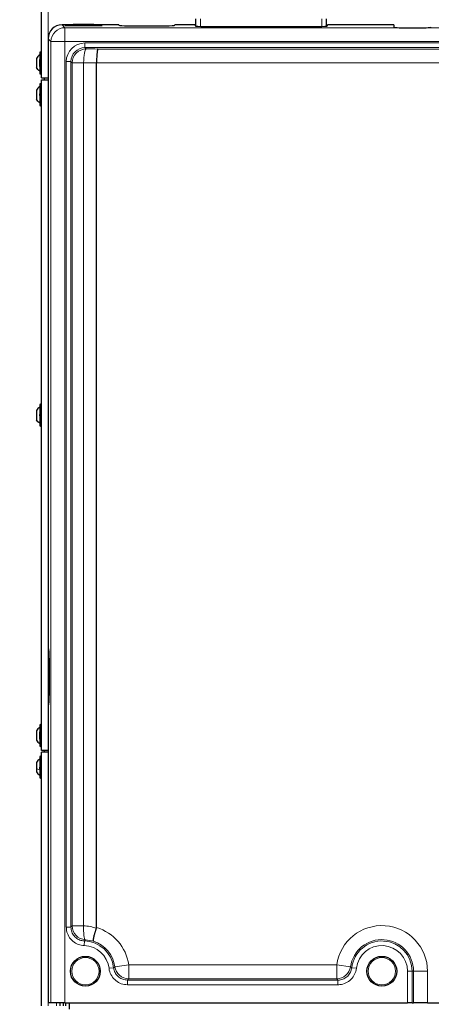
# Paper-space layout 'Blatt3' of a CAD drawing. Header units: millimetres. Extents: x 5 to 418, y 2 to 292.
# Tile 21 of 97: x 58 to 95, y 136 to 224. Entities that reach past the tile are written whole.
import ezdxf

# ---------------------------------------------------------------- set-up
doc = ezdxf.new("R2010")
doc.units = ezdxf.units.MM
doc.layers.add('SLD-0', color=7, linetype='Continuous')
doc.styles.add('SLDTEXTSTYLE0', font='TXT', dxfattribs={"width": 0.605})
doc.dimstyles.new('SLDDIMSTYLE1', dxfattribs={"dimtxt": 3.5, "dimasz": 3.302, "dimexe": 0, "dimexo": 0.0625, "dimgap": 0.875, "dimtad": 1, "dimlfac": 6, "dimrnd": 1e-09, "dimzin": 12, "dimdsep": 46, "dimtxsty": 'SLDTEXTSTYLE0', "dimsah": 1, "dimcen": 0.09, "dimadec": 0, "dimazin": 3, "dimtfac": 1, "dimtofl": 0, "dimtmove": 0, "dimatfit": 3, "dimfxl": 1, "dimfrac": 2, "dimtolj": 1, "dimtzin": 12, "dimarcsym": 0})

# ---------------------------------------------------------------- blocks, each defined once
blk = doc.blocks.new('_D_12')
at = {"layer": 'SLD-0', "color": 7}
for p, q in [((62.596, 260.94), (48.721, 260.94)), ((49.721, 99.273), (49.721, 260.94)), ((62.596, 99.273), (48.721, 99.273))]:
    blk.add_line(p, q, dxfattribs=at)
for points in [[(49.721, 260.94), (49.213, 257.638), (50.229, 257.638)], [(49.721, 99.273), (50.229, 102.575), (49.213, 102.575)]]:
    blk.add_solid(points, dxfattribs=at)
at = {"layer": 'SLD-0', "color": 7, "insert": (45.209, 176.096), "char_height": 3.5, "attachment_point": 1, "rotation": 90, "style": 'SLDTEXTSTYLE0'}
blk.add_mtext('970', dxfattribs=at)

psp = doc.layouts.new('Blatt3')

# ---------------------------------------------------------------- linework, layer by layer
at = {"color": 7, "linetype": 'Continuous', "lineweight": 25}
for p, q in [((60.1795, 219.1063), (60.1795, 250.3563)), ((62.9795, 223.8563), (62.0111, 223.8563)), ((62.9402, 223.817), (62.5962, 223.817)), ((62.5962, 223.7821), (65.2628, 223.7821)), ((63.0128, 223.8897), (62.9052, 223.7821)), ((64.8462, 223.8897), (63.0128, 223.8897)), ((64.9537, 223.7821), (64.8462, 223.8897)), ((67.0962, 223.8563), (64.8795, 223.8563)), ((65.2628, 223.817), (64.9188, 223.817)), ((67.0962, 223.8563), (67.0962, 223.8127)), ((67.9295, 223.769), (71.2628, 223.769)), ((72.0962, 223.8127), (72.0962, 223.8563)), ((73.8962, 223.8563), (72.0962, 223.8563)), ((73.8962, 223.8563), (73.8962, 223.7603)), ((73.9795, 223.7412), (73.9795, 224.3843)), ((85.6462, 223.7412), (85.6462, 224.3843)), ((85.7295, 223.7603), (85.7295, 223.8563)), ((91.6795, 223.8563), (85.7295, 223.8563)), ((91.6795, 223.8563), (91.6795, 223.638)), ((74.7295, 223.7166), (84.8962, 223.7166)), ((92.5128, 223.5914), (94.1795, 223.5914)), ((60.7628, 222.608), (60.7628, 168.023)), ((60.0128, 221.3397), (60.0128, 220.7509)), ((59.7212, 220.8522), (59.7212, 220.0272)), ((60.0128, 220.116), (60.0128, 220.7634)), ((60.1795, 220.9838), (60.0962, 220.9838)), ((60.0962, 219.8955), (60.0962, 220.9838)), ((65.0962, 220.4439), (65.0962, 220.443)), ((65.0962, 143.0984), (65.0962, 220.443)), ((60.0128, 220.1284), (60.0128, 219.5397)), ((60.0962, 219.8955), (60.1795, 219.8955)), ((60.0128, 218.5063), (60.0128, 216.7063)), ((60.1795, 219.1063), (60.7628, 219.1063)), ((60.1795, 218.9397), (60.7628, 218.9397)), ((60.1795, 158.9397), (60.1795, 218.9397)), ((60.4295, 218.9397), (60.4295, 219.1063)), ((59.7212, 218.0188), (59.7212, 217.1938)), ((60.0128, 189.8397), (60.0128, 188.0397)), ((59.7212, 189.3522), (59.7212, 188.5272)), ((60.7628, 168.023), (60.824, 168.023)), ((60.8676, 167.1897), (60.8676, 163.8563)), ((60.7628, 163.023), (60.7628, 136.3563)), ((60.824, 163.023), (60.7628, 163.023)), ((59.7212, 160.6842), (59.7212, 159.8618)), ((60.0128, 161.173), (60.0128, 160.5967)), ((60.0128, 159.9493), (60.0128, 160.5967)), ((60.1795, 160.8172), (60.0962, 160.8172)), ((60.0962, 159.7288), (60.0962, 160.8172)), ((60.0128, 159.9491), (60.0128, 159.373)), ((60.0962, 159.7288), (60.1795, 159.7288)), ((60.7628, 158.9397), (60.1795, 158.9397)), ((60.1795, 136.1063), (60.1795, 158.773)), ((60.7628, 158.773), (60.1795, 158.773)), ((60.4295, 158.773), (60.4295, 158.9397)), ((59.7212, 157.8522), (59.7212, 157.3129)), ((60.0128, 158.3397), (60.0128, 157.163)), ((59.7212, 157.3129), (59.7212, 157.0272)), ((60.0128, 157.163), (60.0128, 156.5397)), ((65.0864, 143.0342), (65.0962, 143.0984)), ((61.0204, 136.3563), (60.7628, 136.3563)), ((62.2687, 136.3563), (61.0204, 136.3563)), ((61.8462, 136.1063), (61.8462, 136.3563)), ((62.0962, 136.3563), (62.0962, 136.1063)), ((62.2687, 136.3563), (92.8893, 136.3563)), ((62.3462, 136.1063), (62.3462, 136.3563)), ((62.6795, 135.8063), (62.6795, 136.3563)), ((93.3054, 136.3563), (92.8893, 136.3563)), ((93.3054, 136.3563), (93.427, 136.3563)), ((94.6753, 136.3563), (93.427, 136.3563)), ((94.6753, 136.3563), (116.8504, 136.3563))]:
    psp.add_line(p, q, dxfattribs=at)
at = {"color": 7, "linetype": 'Continuous', "lineweight": 18}
for p, q in [((60.7628, 219.1063), (60.7628, 250.3563)), ((62.0111, 223.8563), (62.2687, 223.5987)), ((62.5962, 223.7821), (62.5962, 223.817)), ((65.2628, 223.7821), (65.2628, 223.817)), ((74.3962, 224.3843), (74.3962, 223.7202)), ((85.2295, 223.7202), (85.2295, 224.3843)), ((62.2687, 222.3504), (62.2687, 223.5987)), ((62.2687, 223.5987), (92.147, 223.5987)), ((94.5453, 223.5987), (107.3616, 223.5987)), ((61.0204, 222.3504), (60.7628, 222.608)), ((62.2687, 222.3504), (61.0204, 222.3504)), ((61.0204, 136.3563), (61.0204, 222.3504)), ((140.9236, 222.3504), (62.2687, 222.3504)), ((62.2687, 222.3504), (62.2687, 136.3563)), ((64.0536, 221.8138), (64.0536, 222.2299)), ((64.0536, 222.2299), (139.1387, 222.2299)), ((64.0536, 221.8138), (64.1657, 221.7017)), ((139.1387, 221.8138), (64.0536, 221.8138)), ((65.2017, 221.6922), (137.9906, 221.6922)), ((62.8054, 220.5655), (62.3893, 220.5655)), ((62.3893, 143.1452), (62.3893, 220.5655)), ((62.9174, 220.4535), (62.8054, 220.5655)), ((62.8054, 220.5655), (62.8054, 143.1452)), ((62.9174, 220.4535), (63.9424, 220.4535)), ((62.9174, 143.2523), (62.9174, 220.4535)), ((63.9424, 220.4535), (63.9424, 143.2523)), ((138.0962, 220.4439), (65.0962, 220.4439)), ((60.7628, 218.9397), (60.7628, 158.9397)), ((60.7628, 136.1063), (60.7628, 158.773)), ((62.8054, 143.1452), (62.3893, 143.1452)), ((62.9174, 143.2523), (63.9424, 143.2523)), ((64.0145, 141.8975), (64.0014, 141.4816)), ((64.8124, 141.8793), (64.0932, 142.0062)), ((66.6205, 139.5028), (66.2072, 139.4547)), ((66.7316, 139.5915), (67.9673, 139.7688)), ((67.9673, 139.7688), (86.5584, 139.7688)), ((67.9673, 138.5205), (67.9673, 139.7688)), ((87.794, 139.5915), (86.5584, 139.7688)), ((86.5584, 138.5205), (86.5584, 139.7688)), ((87.9051, 139.5028), (88.3184, 139.4547)), ((93.3054, 139.1897), (92.8893, 139.1897)), ((92.8893, 136.3563), (92.8893, 139.1897)), ((93.3054, 139.1897), (93.427, 139.1897)), ((93.3054, 139.1897), (93.3054, 136.3563)), ((93.427, 139.1897), (94.6753, 139.1897)), ((93.427, 136.3563), (93.427, 139.1897)), ((94.6753, 139.1897), (94.6753, 136.3563)), ((67.8604, 138.3989), (86.6652, 138.3989)), ((67.8604, 138.3989), (67.8604, 137.9828)), ((86.5584, 138.5205), (67.9673, 138.5205)), ((86.6652, 138.3989), (86.6652, 137.9828)), ((86.6652, 137.9828), (67.8604, 137.9828)), ((61.5128, 136.1063), (61.5128, 136.3563))]:
    psp.add_line(p, q, dxfattribs=at)
at = {"color": 7, "linetype": 'Continuous', "lineweight": 18, "flags": 128}
for points in [[(64.1657, 221.7017), (64.1235, 221.6672), (64.0828, 221.5889), (64.0451, 221.4699), (64.0117, 221.3142), (63.9838, 221.1277), (63.9625, 220.9169), (63.9485, 220.6894), (63.9424, 220.4535)], [(64.0932, 142.0062), (64.0534, 142.0427), (64.0176, 142.1222), (63.987, 142.2418), (63.9627, 142.3972), (63.9457, 142.583), (63.9364, 142.7924), (63.9353, 143.0182), (63.9424, 143.2523)]]:
    psp.add_lwpolyline(points, dxfattribs=at)
at = {"color": 7, "linetype": 'Continuous', "lineweight": 25}
for centre in [(64.0962, 139.1897), (90.5962, 139.1897)]:
    psp.add_circle(centre, 1.3333, dxfattribs=at)
at = {"color": 7, "linetype": 'Continuous', "lineweight": 18}
for centre in [(64.0962, 139.1897), (90.5962, 139.1897)]:
    psp.add_circle(centre, 1.2195, dxfattribs=at)
for centre, radius, start, end in [((62.2727, 222.3464), 1.2523, 90.183596, 179.816404), ((64.1697, 220.4494), 1.2523, 90.183596, 179.816404), ((64.1697, 143.2561), 1.2523, 180.170862, 266.501696), ((63.9295, 139.1897), 4.0791, 8.16171, 73.380718), ((90.5962, 139.1897), 4.0791, 0, 171.83829), ((63.9295, 139.1897), 2.7092, 6.638215, 88.202274), ((63.9295, 139.1897), 2.8308, 8.16171, 71.827296), ((90.5962, 139.1897), 2.8308, 0, 171.83829), ((90.5962, 139.1897), 2.7092, 0, 173.361785), ((63.9295, 139.1897), 2.2931, 6.638215, 88.202274), ((90.5962, 139.1897), 2.2931, 0, 173.361785), ((67.9706, 139.7727), 1.2522, 188.315822, 269.845888), ((86.555, 139.7727), 1.2522, 270.154112, 351.684178)]:
    psp.add_arc(centre, radius, start, end, dxfattribs=at)
at = {"color": 7, "linetype": 'Continuous', "lineweight": 25}
for centre, radius, start, end in [((60.0962, 221.3397), 0.0833, 360, 180), ((60.3462, 220.7634), 0.3333, 138.590378, 180), ((60.3462, 220.116), 0.3333, 180, 221.409622), ((60.0962, 219.5397), 0.0833, 180, 0), ((60.0962, 218.5063), 0.0833, 360, 180), ((60.0962, 216.7063), 0.0833, 180, 0), ((60.0962, 189.8397), 0.0833, 360, 180), ((60.0962, 188.0397), 0.0833, 180, 0), ((60.0962, 161.173), 0.0833, 360, 180), ((60.3462, 160.5967), 0.3333, 138.590378, 180), ((60.3462, 159.9493), 0.3333, 180, 221.409622), ((60.0962, 159.373), 0.0833, 180, 0), ((60.0962, 158.3397), 0.0833, 360, 180), ((60.0962, 156.5397), 0.0833, 180, 0)]:
    psp.add_arc(centre, radius, start, end, dxfattribs=at)
for centre, major_axis, ratio, start_param, end_param in [((62.0145, 222.6046), (-0.8863, 0.8863), 0.9972647, 5.4991567, 7.0672139), ((62.5962, 223.7996), (0.3333, 0), 0.0524078, 1.5707963, 4.712389), ((65.2628, 223.7996), (0.3333, 0), 0.0524078, 4.712389, 7.8539816), ((67.9295, 223.8127), (0.8333, 0), 0.0524078, 3.1415927, 4.712389), ((71.2628, 223.8127), (0.8333, 0), 0.0524078, 4.712389, 6.2831853), ((74.7295, 223.7603), (0.8333, 0), 0.0524078, 3.1415927, 4.712389), ((84.8962, 223.7603), (0.8333, 0), 0.0524078, 4.712389, 6.2831853), ((92.5128, 223.638), (0.8333, 0), 0.0524078, 3.1415927, 4.257942), ((94.1795, 223.638), (0.8333, 0), 0.0524078, 5.1668359, 6.2831853), ((60.824, 167.1897), (0, 0.8333), 0.0524078, 4.712389, 6.2831853), ((60.824, 163.8563), (0, 0.8333), 0.0524078, 3.1415927, 4.712389)]:
    psp.add_ellipse(centre, major_axis=major_axis, ratio=ratio, start_param=start_param, end_param=end_param, dxfattribs=at)
at = {"color": 7, "linetype": 'Continuous', "lineweight": 18}
for centre, major_axis, ratio, start_param, end_param in [((64.0582, 220.5609), (1.1817, -1.1817), 0.9972647, 2.357564, 3.9256213), ((64.0582, 220.5609), (0.8879, -0.8879), 0.9954519, 2.357564, 3.9256213), ((81.8096, 226.7937), (98.75, 0), 0.0524078, 4.5327516, 4.5434042), ((81.8096, 225.5455), (100, 0), 0.0517527, 4.5327516, 4.5444662)]:
    psp.add_ellipse(centre, major_axis=major_axis, ratio=ratio, start_param=start_param, end_param=end_param, dxfattribs=at)
at = {"color": 7, "linetype": 'Continuous', "lineweight": 25}
for points, knots in [([(92.147, 223.5987), (92.235, 223.5959), (92.3538, 223.5922), (92.48, 223.5916), (92.5128, 223.5914)], [0, 0, 0, 0, 0.7402975, 1, 1, 1, 1]), ([(94.1795, 223.5914), (94.2735, 223.5927), (94.4004, 223.5944), (94.5154, 223.5978), (94.5453, 223.5987)], [0, 0, 0, 0, 0.7402831, 1, 1, 1, 1]), ([(65.2017, 221.6922), (65.2015, 221.6921), (65.1954, 221.6882), (65.1775, 221.6583), (65.1491, 221.5224), (65.1212, 221.2379), (65.1015, 220.8646), (65.0979, 220.5841), (65.0962, 220.4439)], [0, 0, 0, 0, 0.0037153, 0.1138665, 0.3361641, 0.5577007, 0.7788433, 1, 1, 1, 1]), ([(60.0414, 220.3667), (60.0374, 220.3692), (60.0297, 220.3742), (60.0205, 220.3908), (60.0143, 220.4131), (60.0121, 220.4395), (60.0143, 220.4659), (60.0204, 220.4884), (60.0296, 220.5051), (60.0374, 220.5101), (60.0414, 220.5126)], [0, 0, 0, 0, 0.1252217, 0.2494831, 0.3743256, 0.4990628, 0.6238964, 0.749388, 0.8744406, 1, 1, 1, 1]), ([(60.0414, 217.5334), (60.0374, 217.5359), (60.0297, 217.5408), (60.0205, 217.5575), (60.0143, 217.5798), (60.0121, 217.6061), (60.0143, 217.6325), (60.0204, 217.655), (60.0296, 217.6718), (60.0374, 217.6768), (60.0414, 217.6793)], [0, 0, 0, 0, 0.1252217, 0.2494831, 0.3743256, 0.4990628, 0.6238964, 0.749388, 0.8744406, 1, 1, 1, 1]), ([(60.0414, 188.8667), (60.0374, 188.8692), (60.0297, 188.8742), (60.0205, 188.8908), (60.0143, 188.9131), (60.0121, 188.9395), (60.0143, 188.9659), (60.0204, 188.9884), (60.0296, 189.0051), (60.0374, 189.0101), (60.0414, 189.0126)], [0, 0, 0, 0, 0.1252217, 0.2494831, 0.3743256, 0.4990628, 0.6238964, 0.749388, 0.8744406, 1, 1, 1, 1]), ([(60.0414, 160.2254), (60.0374, 160.2285), (60.0297, 160.2347), (60.0205, 160.2527), (60.0143, 160.276), (60.0121, 160.3027), (60.0143, 160.3286), (60.0204, 160.35), (60.0296, 160.3652), (60.0374, 160.369), (60.0414, 160.3709)], [0, 0, 0, 0, 0.12522174, 0.24948305, 0.37432565, 0.49906277, 0.6238964, 0.74938803, 0.87444058, 1, 1, 1, 1]), ([(59.7212, 159.8621), (59.7606, 159.8005), (59.8394, 159.6774), (59.955, 159.5875), (60.0128, 159.5426)], [0, 0, 0, 0, 0.5, 1, 1, 1, 1]), ([(60.0128, 158.173), (59.955, 158.1279), (59.8394, 158.0377), (59.7606, 157.914), (59.7212, 157.8522)], [0, 0, 0, 0, 0.5000001, 1, 1, 1, 1]), ([(59.7212, 157.0272), (59.7606, 156.9653), (59.8394, 156.8417), (59.955, 156.7514), (60.0128, 156.7063)], [0, 0, 0, 0, 0.4999999, 1, 1, 1, 1]), ([(60.0414, 157.3018), (60.0374, 157.3027), (60.0297, 157.3044), (60.0205, 157.3167), (60.0143, 157.3358), (60.0121, 157.3605), (60.0143, 157.3873), (60.0204, 157.4121), (60.0296, 157.4324), (60.0374, 157.4405), (60.0414, 157.4445)], [0, 0, 0, 0, 0.1252207, 0.2494814, 0.3743239, 0.4990613, 0.6238954, 0.7493873, 0.8744403, 1, 1, 1, 1]), ([(64.8124, 141.8793), (64.8123, 141.8794), (64.8107, 141.8814), (64.8082, 141.8869), (64.8056, 141.9003), (64.8047, 141.9215), (64.8066, 141.9532), (64.8112, 141.9932), (64.8187, 142.0408), (64.8288, 142.0953), (64.8414, 142.1562), (64.8568, 142.2243), (64.8746, 142.2984), (64.9013, 142.4038), (64.9324, 142.5192), (64.9671, 142.6418), (64.9947, 142.7364), (65.0237, 142.8331), (65.0543, 142.9327), (65.0757, 143.0002), (65.0864, 143.0342)], [0, 0, 0, 0, 0.0033364, 0.0430303, 0.0828574, 0.1393692, 0.1962683, 0.2543906, 0.3129364, 0.3692251, 0.4259004, 0.4837969, 0.5421165, 0.5983514, 0.7127264, 0.771004, 0.8272376, 0.8838618, 0.9417181, 1, 1, 1, 1])]:
    psp.add_open_spline(points, degree=3, knots=knots, dxfattribs=at)
for points in [[(60.0128, 221.173), (59.955, 221.1279), (59.8394, 221.0377), (59.7606, 220.914), (59.7212, 220.8522)], [(60.0128, 219.7063), (59.955, 219.7514), (59.8394, 219.8417), (59.7606, 219.9653), (59.7212, 220.0272)], [(60.0128, 218.3397), (59.955, 218.2945), (59.8394, 218.2043), (59.7606, 218.0807), (59.7212, 218.0188)], [(60.0128, 216.873), (59.955, 216.9181), (59.8394, 217.0083), (59.7606, 217.132), (59.7212, 217.1938)], [(60.0128, 189.673), (59.955, 189.6279), (59.8394, 189.5377), (59.7606, 189.414), (59.7212, 189.3522)], [(60.0128, 188.2063), (59.955, 188.2514), (59.8394, 188.3417), (59.7606, 188.4653), (59.7212, 188.5272)], [(60.0128, 161.004), (59.955, 160.959), (59.8394, 160.8691), (59.7606, 160.7458), (59.7212, 160.6842)]]:
    psp.add_open_spline(points, degree=3, dxfattribs=at)
at = {"color": 7, "linetype": 'Continuous', "lineweight": 18}
psp.add_open_spline([(60.0128, 157.2143), (59.955, 157.2281), (59.8394, 157.2559), (59.7606, 157.2939), (59.7212, 157.3129)], degree=3, dxfattribs=at)
for points, knots in [([(64.0014, 141.4816), (63.8148, 141.5059), (63.4417, 141.5544), (62.952, 141.8569), (62.5891, 142.2908), (62.4118, 142.7481), (62.3953, 143.0397), (62.3893, 143.1452)], [0, 0, 0, 0, 0.219195, 0.4384041, 0.6573012, 0.8760805, 1, 1, 1, 1]), ([(62.8054, 143.1452), (62.8291, 143.1682), (62.8665, 143.2042), (62.9038, 143.2395), (62.9174, 143.2523)], [0, 0, 0, 0, 0.6368275, 1, 1, 1, 1]), ([(62.8054, 143.1452), (62.8098, 143.066), (62.822, 142.8471), (62.9548, 142.5046), (63.2269, 142.1767), (63.5792, 141.9676), (63.8568, 141.9045), (63.9968, 141.8983), (64.0145, 141.8975)], [0, 0, 0, 0, 0.123933, 0.3426326, 0.5613803, 0.7804679, 0.9721889, 1, 1, 1, 1]), ([(63.9424, 143.2523), (64.1347, 143.2364), (64.5233, 143.2042), (64.8975, 143.0912), (65.0864, 143.0342)], [0, 0, 0, 0, 0.49517188, 1, 1, 1, 1]), ([(64.0932, 142.0062), (64.0836, 141.9931), (64.0571, 141.9572), (64.0311, 141.9207), (64.0145, 141.8975)], [0, 0, 0, 0, 0.3631783, 1, 1, 1, 1]), ([(67.8604, 137.9828), (67.6732, 138.0011), (67.2988, 138.0379), (66.8001, 138.3249), (66.4231, 138.7472), (66.2521, 139.1546), (66.2159, 139.3967), (66.2072, 139.4547)], [0, 0, 0, 0, 0.2319044, 0.4638218, 0.6954578, 0.9270245, 1, 1, 1, 1]), ([(66.6205, 139.5028), (66.6453, 139.5223), (66.6826, 139.5517), (66.7193, 139.5815), (66.7316, 139.5915)], [0, 0, 0, 0, 0.66386946, 1, 1, 1, 1]), ([(66.6205, 139.5028), (66.627, 139.4593), (66.654, 139.2776), (66.7821, 138.9719), (67.0648, 138.655), (67.439, 138.4399), (67.7199, 138.4125), (67.8604, 138.3989)], [0, 0, 0, 0, 0.0730086, 0.3045928, 0.5361674, 0.7680387, 1, 1, 1, 1]), ([(86.6652, 138.3989), (86.7092, 138.4003), (86.8928, 138.4061), (87.2113, 138.4979), (87.5587, 138.7422), (87.8157, 139.089), (87.8753, 139.3649), (87.9051, 139.5028)], [0, 0, 0, 0, 0.0730087, 0.304593, 0.5361675, 0.7680387, 1, 1, 1, 1]), ([(88.3184, 139.4547), (88.2785, 139.2709), (88.1987, 138.9032), (87.856, 138.441), (87.393, 138.1154), (86.9686, 137.9927), (86.7238, 137.9847), (86.6652, 137.9828)], [0, 0, 0, 0, 0.2319044, 0.4638217, 0.6954575, 0.9270244, 1, 1, 1, 1]), ([(87.794, 139.5915), (87.8064, 139.5815), (87.8431, 139.5517), (87.8804, 139.5223), (87.9051, 139.5028)], [0, 0, 0, 0, 0.3361305, 1, 1, 1, 1]), ([(67.9673, 138.5205), (67.9554, 138.5069), (67.9202, 138.4663), (67.8843, 138.4258), (67.8604, 138.3989)], [0, 0, 0, 0, 0.3361257, 1, 1, 1, 1]), ([(86.6652, 138.3989), (86.6414, 138.4258), (86.6054, 138.4663), (86.5702, 138.5069), (86.5584, 138.5205)], [0, 0, 0, 0, 0.6638743, 1, 1, 1, 1])]:
    psp.add_open_spline(points, degree=3, knots=knots, dxfattribs=at)

# ---------------------------------------------------------------- dimensions: what is measured, and where the dimension line sits
at = {"layer": 'SLD-0', "color": 7}
dim = psp.add_linear_dim(base=(49.7205, 260.9397), p1=(62.5962, 99.273), p2=(62.5962, 260.9397), angle=90, dimstyle='SLDDIMSTYLE1', dxfattribs=at)
dim.commit()
dim.dimension.update_dxf_attribs({"geometry": '_D_12', "text_midpoint": (49.7205, 180.1063), "dimtype": 160})

doc.saveas('drawing.dxf')
